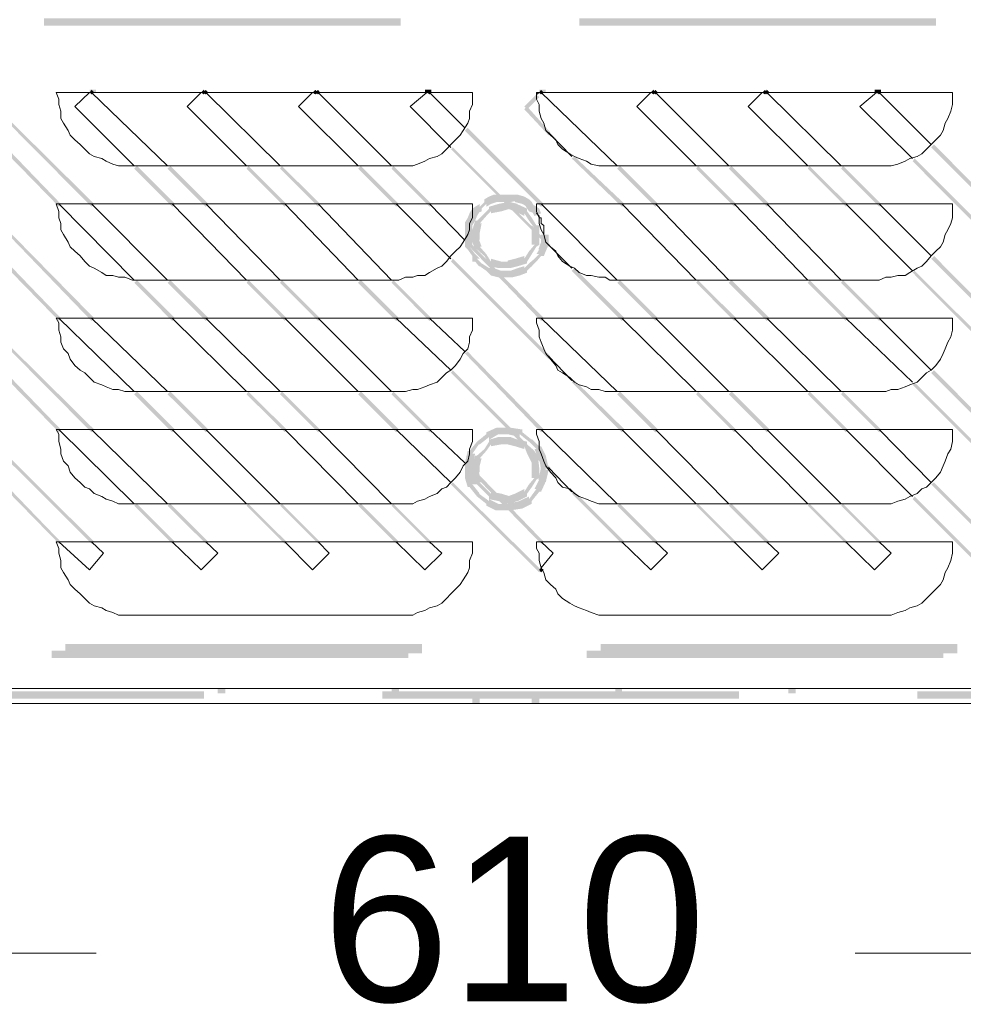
# Model space of a CAD drawing. Header units: millimetres. Extents: x -91 to 1961, y -1152 to 358.
# Tile 41 of 256: x 46 to 63, y 107 to 124. Entities that reach past the tile are written whole.
import ezdxf

# ---------------------------------------------------------------- set-up
doc = ezdxf.new("R2010")
doc.units = ezdxf.units.MM
doc.header["$MEASUREMENT"] = 0
doc.layers.get('0').update_dxf_attribs({"linetype": 'CONTINUOUS'})
doc.styles.add('Arial$001', font='arial.ttf', dxfattribs={"height": 3.656614})

msp = doc.modelspace()

# ---------------------------------------------------------------- hatches: boundary and pattern name
at = {"true_color": 0xaaaaaa}
h = msp.add_hatch(color=253, dxfattribs=at)
h.paths.add_polyline_path([(76.072, 168.526), (76.155, 168.526), (76.155, 168.41), (76.072, 168.41)])
h.paths.add_polyline_path([(73.905, 142.733), (74.666, 142.733), (74.666, 142.617), (73.905, 142.617)])
h.paths.add_polyline_path([(73.905, 148.788), (74.666, 148.788), (74.666, 148.672), (73.905, 148.672)])
h.paths.add_polyline_path([(75.907, 126.933), (76.072, 126.933), (76.072, 126.817), (75.907, 126.817)])
h.paths.add_polyline_path([(73.905, 150.145), (74.666, 150.145), (74.666, 150.029), (73.905, 150.029)])
h.paths.add_polyline_path([(73.905, 167.351), (74.666, 167.351), (74.666, 167.219), (73.905, 167.219)])
h.paths.add_polyline_path([(73.905, 151.717), (74.666, 151.717), (74.666, 151.584), (73.905, 151.584)])
h.paths.add_polyline_path([(73.905, 169.254), (74.666, 169.254), (74.666, 169.122), (73.905, 169.122)])
h.paths.add_polyline_path([(42.735, 112.291), (42.867, 112.291), (42.867, 112.208), (42.735, 112.208)])
h.paths.add_polyline_path([(36.216, 112.291), (36.349, 112.291), (36.349, 112.208), (36.216, 112.208)])
h.paths.add_polyline_path([(73.326, 112.291), (73.442, 112.291), (73.442, 112.208), (73.326, 112.208)])
h.paths.add_polyline_path([(49.684, 112.291), (49.816, 112.291), (49.816, 112.208), (49.684, 112.208)])
h.paths.add_polyline_path([(66.079, 112.291), (66.195, 112.291), (66.195, 112.208), (66.079, 112.208)])
h.paths.add_polyline_path([(36.845, 112.291), (36.977, 112.291), (36.977, 112.208), (36.845, 112.208)])
h.paths.add_polyline_path([(45.663, 112.291), (45.796, 112.291), (45.796, 112.208), (45.663, 112.208)])
h.paths.add_polyline_path([(59.842, 112.291), (59.974, 112.291), (59.974, 112.208), (59.842, 112.208)])
h.paths.add_polyline_path([(37.49, 112.291), (37.606, 112.291), (37.606, 112.208), (37.49, 112.208)])
h.paths.add_polyline_path([(72.681, 112.291), (72.813, 112.291), (72.813, 112.208), (72.681, 112.208)])
h.paths.add_polyline_path([(43.413, 112.291), (43.546, 112.291), (43.546, 112.208), (43.413, 112.208)])
h.paths.add_polyline_path([(52.778, 112.291), (52.91, 112.291), (52.91, 112.208), (52.778, 112.208)])
h.paths.add_polyline_path([(72.002, 112.291), (72.135, 112.291), (72.135, 112.208), (72.002, 112.208)])
h.paths.add_polyline_path([(56.765, 112.291), (56.881, 112.291), (56.881, 112.208), (56.765, 112.208)])
h.paths.add_polyline_path([(66.758, 112.291), (66.874, 112.291), (66.874, 112.208), (66.758, 112.208)])
h.paths.add_polyline_path([(63.829, 112.291), (63.962, 112.291), (63.962, 112.208), (63.829, 112.208)])
h = msp.add_hatch(color=253, dxfattribs=at)
h.paths.add_polyline_path([(77.214, 124.616), (77.297, 124.616), (77.297, 124.484), (77.214, 124.484)])
h.paths.add_polyline_path([(55.276, 112.208), (55.408, 112.208), (55.408, 112.026), (55.276, 112.026)])
h.paths.add_polyline_path([(79.845, 124.567), (79.96, 124.567), (79.96, 124.401), (79.845, 124.401)])
h.paths.add_polyline_path([(32.064, 124.567), (32.196, 124.567), (32.196, 124.401), (32.064, 124.401)])
h.paths.add_polyline_path([(76.238, 112.241), (79.878, 112.241), (79.878, 112.109), (76.238, 112.109)])
h.paths.add_polyline_path([(37.656, 112.208), (37.788, 112.208), (37.788, 112.026), (37.656, 112.026)])
h.paths.add_polyline_path([(71.109, 112.208), (71.241, 112.208), (71.241, 112.026), (71.109, 112.026)])
h.paths.add_polyline_path([(32.361, 125.841), (32.825, 125.841), (32.825, 125.708), (32.361, 125.708)])
h.paths.add_polyline_path([(29.648, 112.208), (29.78, 112.208), (29.78, 112.026), (29.648, 112.026)])
h.paths.add_polyline_path([(36.001, 124.319), (36.134, 124.319), (36.134, 124.137), (36.001, 124.137)])
h.paths.add_polyline_path([(32.312, 124.649), (32.444, 124.649), (32.444, 124.567), (32.312, 124.567)])
h = msp.add_hatch(color=253, dxfattribs=at)
h.paths.add_polyline_path([(32.229, 124.567), (32.361, 124.567), (32.361, 124.484), (32.229, 124.484)])
h.paths.add_polyline_path([(54.217, 112.208), (54.349, 112.208), (54.349, 112.026), (54.217, 112.026)])
h.paths.add_polyline_path([(31.22, 124.567), (31.352, 124.567), (31.352, 124.401), (31.22, 124.401)])
h.paths.add_polyline_path([(29.698, 112.241), (33.371, 112.241), (33.371, 112.109), (29.698, 112.109)])
h.paths.add_polyline_path([(34.81, 124.319), (34.942, 124.319), (34.942, 124.137), (34.81, 124.137)])
h.paths.add_polyline_path([(79.845, 112.208), (79.96, 112.208), (79.96, 112.026), (79.845, 112.026)])
h.paths.add_polyline_path([(32.312, 125.791), (32.444, 125.791), (32.444, 124.649), (32.312, 124.649)])
h.paths.add_polyline_path([(80.06, 112.324), (80.225, 112.324), (80.225, 112.208), (80.06, 112.208)])
h.paths.add_polyline_path([(39.443, 112.208), (39.558, 112.208), (39.558, 112.026), (39.443, 112.026)])
h.paths.add_polyline_path([(29.648, 124.567), (29.78, 124.567), (29.78, 124.401), (29.648, 124.401)])
h = msp.add_hatch(color=253, dxfattribs=at)
h.paths.add_polyline_path([(37.06, 124.236), (43.413, 124.236), (43.413, 124.104), (37.06, 124.104)])
h.paths.add_polyline_path([(46.59, 124.236), (52.943, 124.236), (52.943, 124.104), (46.59, 124.104)])
h.paths.add_polyline_path([(56.12, 124.236), (62.473, 124.236), (62.473, 124.104), (56.12, 124.104)])
h.paths.add_polyline_path([(65.649, 124.236), (72.002, 124.236), (72.002, 124.104), (65.649, 124.104)])
h = msp.add_hatch(color=253, dxfattribs=at)
h.paths.add_polyline_path([(47.4, 122.962), (47.516, 122.962), (47.516, 122.912), (47.4, 122.912)])
h.paths.add_polyline_path([(37.027, 123.591), (37.143, 123.591), (37.143, 123.458), (37.027, 123.458)])
h = msp.add_hatch(color=253, dxfattribs=at)
h.paths.add_polyline_path([(55.408, 122.962), (55.524, 122.962), (55.524, 122.912), (55.408, 122.912)])
h.paths.add_polyline_path([(45.365, 122.962), (45.498, 122.962), (45.498, 122.912), (45.365, 122.912)])
for points in [[(47.4, 122.912), (47.434, 122.962), (47.483, 122.912), (47.434, 122.879)], [(49.386, 122.912), (49.435, 122.962), (49.469, 122.912), (49.435, 122.879)], [(49.469, 122.962), (49.518, 122.912), (49.469, 122.879), (49.435, 122.912)], [(51.371, 122.912), (51.421, 122.962), (51.47, 122.912), (51.421, 122.879)], [(51.47, 122.962), (51.504, 122.912), (51.47, 122.879), (51.421, 122.912)], [(53.373, 122.962), (53.373, 122.912), (53.489, 122.912), (53.489, 122.962)], [(53.456, 122.962), (53.489, 122.912), (53.456, 122.879), (53.406, 122.912)], [(55.143, 122.664), (55.358, 122.879), (55.408, 122.83), (55.193, 122.614)], [(55.408, 122.912), (55.441, 122.962), (55.491, 122.912), (55.441, 122.879)], [(57.393, 122.912), (57.443, 122.962), (57.476, 122.912), (57.443, 122.879)], [(57.476, 122.962), (57.526, 122.912), (57.476, 122.879), (57.443, 122.912)], [(59.379, 122.912), (59.428, 122.962), (59.462, 122.912), (59.428, 122.879)], [(59.462, 122.962), (59.511, 122.912), (59.462, 122.879), (59.428, 122.912)], [(61.381, 122.962), (61.381, 122.912), (61.497, 122.912), (61.497, 122.962)], [(61.463, 122.962), (61.497, 122.912), (61.463, 122.879), (61.414, 122.912)], [(45.696, 122.697), (47.483, 120.927), (47.434, 120.877), (45.663, 122.664)], [(55.574, 122.151), (55.143, 122.614), (55.193, 122.664), (55.607, 122.201)], [(46.855, 120.877), (45.531, 122.234), (45.581, 122.284), (46.888, 120.927)], [(54.134, 122.284), (55.491, 120.927), (55.441, 120.877), (54.085, 122.234)], [(62.44, 121.986), (64.078, 120.331), (64.044, 120.282), (62.39, 121.936)], [(55.574, 120.166), (53.836, 121.903), (53.869, 121.936), (55.607, 120.199)], [(48.873, 120.877), (48.195, 121.556), (48.244, 121.605), (48.923, 120.927)], [(48.84, 121.605), (49.518, 120.927), (49.469, 120.877), (48.79, 121.556)], [(50.875, 120.877), (50.197, 121.556), (50.23, 121.605), (50.908, 120.927)], [(50.825, 121.605), (51.504, 120.927), (51.47, 120.877), (50.792, 121.556)], [(52.86, 120.877), (52.182, 121.556), (52.232, 121.605), (52.91, 120.927)], [(52.811, 121.605), (53.489, 120.927), (53.456, 120.877), (52.778, 121.556)], [(56.881, 120.877), (55.987, 121.738), (56.037, 121.771), (56.93, 120.927)], [(56.848, 121.605), (57.526, 120.927), (57.476, 120.877), (56.798, 121.556)], [(58.882, 120.877), (58.204, 121.556), (58.237, 121.605), (58.916, 120.927)], [(58.833, 121.605), (59.511, 120.927), (59.462, 120.877), (58.783, 121.556)], [(60.868, 120.877), (60.19, 121.556), (60.223, 121.605), (60.901, 120.927)], [(60.818, 121.605), (61.497, 120.927), (61.463, 120.877), (60.785, 121.556)], [(64.888, 118.842), (62.059, 121.688), (62.092, 121.738), (64.938, 118.892)], [(55.325, 120.712), (55.276, 120.795), (55.325, 120.761), (55.226, 120.795), (55.193, 120.844), (55.143, 120.927), (55.193, 120.877), (55.11, 120.927), (54.978, 120.96), (54.978, 120.977), (54.895, 120.96), (54.813, 120.96), (54.73, 120.96), (54.597, 120.96), (54.647, 120.96), (54.548, 120.927), (54.465, 120.877), (54.465, 120.927), (54.382, 120.844), (54.382, 120.795), (54.3, 120.761), (54.349, 120.795), (54.3, 120.712), (54.267, 120.629), (54.217, 120.546), (54.217, 120.579), (54.217, 120.464), (54.217, 120.381), (54.085, 120.381), (54.085, 120.464), (54.085, 120.579), (54.085, 120.596), (54.134, 120.679), (54.167, 120.761), (54.217, 120.844), (54.267, 120.877), (54.349, 120.927), (54.349, 120.877), (54.432, 120.96), (54.432, 121.01), (54.515, 121.059), (54.597, 121.092), (54.73, 121.092), (54.813, 121.092), (54.895, 121.092), (54.978, 121.092), (55.028, 121.092), (55.143, 121.059), (55.226, 121.01), (55.276, 120.96), (55.325, 120.877), (55.276, 120.927), (55.358, 120.877), (55.408, 120.844), (55.441, 120.761)], [(55.276, 120.381), (55.276, 120.546), (55.325, 120.497), (55.226, 120.629), (55.143, 120.761), (55.143, 120.712), (54.978, 120.795), (54.846, 120.844), (54.895, 120.844), (54.73, 120.795), (54.548, 120.761), (54.548, 120.795), (54.465, 120.712), (54.349, 120.579), (54.382, 120.579), (54.349, 120.414), (54.349, 120.464), (54.349, 120.282), (54.333, 120.298), (54.382, 120.166), (54.349, 120.166), (54.465, 120.034), (54.548, 119.901), (54.548, 119.951), (54.73, 119.901), (54.68, 119.901), (54.846, 119.901), (54.846, 119.918), (54.978, 119.951), (55.143, 120), (55.143, 119.951), (55.226, 120.083), (55.325, 120.199), (55.276, 120.199), (55.276, 120.381), (55.408, 120.381), (55.408, 120.199), (55.358, 120.166), (55.276, 120.034), (55.193, 119.901), (55.193, 119.868), (55.028, 119.818), (54.895, 119.785), (54.846, 119.785), (54.68, 119.785), (54.515, 119.818), (54.515, 119.868), (54.432, 120), (54.3, 120.116), (54.267, 120.116), (54.217, 120.249), (54.217, 120.282), (54.217, 120.464), (54.267, 120.629), (54.3, 120.629), (54.432, 120.761), (54.515, 120.844), (54.515, 120.877), (54.68, 120.927), (54.846, 120.96), (54.895, 120.96), (55.028, 120.927), (55.011, 120.927), (55.193, 120.844), (55.193, 120.795), (55.276, 120.679), (55.358, 120.546), (55.408, 120.546), (55.408, 120.381)], [(45.696, 120.712), (47.483, 118.892), (47.434, 118.842), (45.663, 120.679)], [(54.217, 120.381), (54.217, 120.249), (54.217, 120.166), (54.167, 120.166), (54.267, 120.034), (54.349, 119.951), (54.3, 119.951), (54.382, 119.868), (54.515, 119.785), (54.597, 119.785), (54.73, 119.736), (54.68, 119.736), (54.813, 119.736), (54.895, 119.736), (55.028, 119.785), (55.143, 119.818), (55.143, 119.785), (55.226, 119.868), (55.325, 119.951), (55.408, 120.034), (55.358, 120.034), (55.408, 120.116), (55.392, 120.116), (55.441, 120.249), (55.441, 120.381), (55.574, 120.381), (55.574, 120.249), (55.574, 120.199), (55.524, 120.083), (55.491, 120), (55.441, 120), (55.358, 119.901), (55.276, 119.818), (55.193, 119.736), (55.193, 119.703), (55.061, 119.653), (54.928, 119.62), (54.895, 119.62), (54.813, 119.62), (54.68, 119.62), (54.548, 119.653), (54.465, 119.736), (54.349, 119.818), (54.333, 119.818), (54.267, 119.901), (54.217, 119.901), (54.217, 120), (54.134, 120.116), (54.085, 120.166), (54.085, 120.249), (54.085, 120.381)], [(46.855, 118.842), (45.531, 120.199), (45.581, 120.249), (46.888, 118.892)], [(54.134, 120.282), (55.491, 118.892), (55.441, 118.842), (54.085, 120.249)], [(55.574, 118.164), (53.836, 119.901), (53.869, 119.951), (55.607, 118.214)], [(62.44, 120), (64.078, 118.346), (64.044, 118.296), (62.39, 119.951)], [(56.881, 118.842), (55.987, 119.736), (56.037, 119.785), (56.93, 118.892)], [(64.888, 116.857), (62.059, 119.703), (62.092, 119.736), (64.938, 116.907)], [(48.873, 118.842), (48.195, 119.521), (48.244, 119.57), (48.923, 118.892)], [(48.84, 119.57), (49.518, 118.892), (49.469, 118.842), (48.79, 119.521)], [(50.875, 118.842), (50.197, 119.521), (50.23, 119.57), (50.908, 118.892)], [(50.825, 119.57), (51.504, 118.892), (51.47, 118.842), (50.792, 119.521)], [(52.86, 118.842), (52.182, 119.521), (52.232, 119.57), (52.91, 118.892)], [(52.811, 119.57), (53.489, 118.892), (53.456, 118.842), (52.778, 119.521)], [(56.848, 119.57), (57.526, 118.892), (57.476, 118.842), (56.798, 119.521)], [(58.882, 118.842), (58.204, 119.521), (58.237, 119.57), (58.916, 118.892)], [(58.833, 119.57), (59.511, 118.892), (59.462, 118.842), (58.783, 119.521)], [(60.868, 118.842), (60.19, 119.521), (60.223, 119.57), (60.901, 118.892)], [(60.818, 119.57), (61.497, 118.892), (61.463, 118.842), (60.785, 119.521)], [(45.696, 118.677), (47.483, 116.907), (47.434, 116.857), (45.663, 118.644)], [(54.134, 118.296), (55.491, 116.907), (55.441, 116.857), (54.085, 118.263)], [(46.855, 116.857), (45.531, 118.214), (45.581, 118.263), (46.888, 116.907)], [(55.574, 116.179), (53.836, 117.916), (53.869, 117.965), (55.607, 116.228)], [(62.44, 117.965), (64.078, 116.311), (64.044, 116.261), (62.39, 117.916)], [(56.881, 116.857), (55.987, 117.75), (56.037, 117.783), (56.93, 116.907)], [(64.888, 114.872), (62.059, 117.701), (62.092, 117.75), (64.938, 114.905)], [(48.873, 116.857), (48.195, 117.535), (48.244, 117.585), (48.923, 116.907)], [(48.84, 117.585), (49.518, 116.907), (49.469, 116.857), (48.79, 117.535)], [(50.875, 116.857), (50.197, 117.535), (50.23, 117.585), (50.908, 116.907)], [(50.825, 117.585), (51.504, 116.907), (51.47, 116.857), (50.792, 117.535)], [(52.86, 116.857), (52.182, 117.535), (52.232, 117.585), (52.91, 116.907)], [(52.811, 117.585), (53.489, 116.907), (53.456, 116.857), (52.778, 117.535)], [(56.848, 117.585), (57.526, 116.907), (57.476, 116.857), (56.798, 117.535)], [(58.882, 116.857), (58.204, 117.535), (58.237, 117.585), (58.916, 116.907)], [(58.833, 117.585), (59.511, 116.907), (59.462, 116.857), (58.783, 117.535)], [(60.868, 116.857), (60.19, 117.535), (60.223, 117.585), (60.901, 116.907)], [(60.818, 117.585), (61.497, 116.907), (61.463, 116.857), (60.785, 117.535)], [(55.441, 116.179), (55.408, 116.394), (55.392, 116.394), (55.325, 116.559), (55.358, 116.559), (55.226, 116.691), (55.061, 116.824), (55.061, 116.774), (54.846, 116.824), (54.647, 116.824), (54.68, 116.824), (54.515, 116.725), (54.515, 116.774), (54.349, 116.642), (54.333, 116.642), (54.217, 116.476), (54.267, 116.476), (54.217, 116.261), (54.217, 116.311), (54.217, 116.096), (54.267, 115.93), (54.217, 115.93), (54.349, 115.765), (54.333, 115.765), (54.515, 115.633), (54.515, 115.666), (54.68, 115.583), (54.647, 115.583), (54.846, 115.583), (55.061, 115.633), (55.226, 115.715), (55.226, 115.666), (55.358, 115.848), (55.325, 115.848), (55.408, 116.013), (55.392, 116.013), (55.441, 116.228), (55.574, 116.179), (55.524, 115.964), (55.524, 115.98), (55.441, 115.798), (55.408, 115.798), (55.276, 115.633), (55.276, 115.583), (55.11, 115.5), (54.895, 115.467), (54.846, 115.467), (54.647, 115.467), (54.631, 115.467), (54.465, 115.55), (54.465, 115.583), (54.3, 115.715), (54.167, 115.881), (54.134, 115.881), (54.085, 116.046), (54.085, 116.096), (54.085, 116.311), (54.134, 116.526), (54.167, 116.526), (54.3, 116.691), (54.465, 116.824), (54.465, 116.857), (54.647, 116.94), (54.631, 116.94), (54.846, 116.94), (54.895, 116.94), (55.11, 116.907), (55.11, 116.857), (55.276, 116.725), (55.276, 116.741), (55.408, 116.609), (55.441, 116.609), (55.524, 116.443), (55.574, 116.228)], [(45.696, 116.691), (47.483, 114.905), (47.434, 114.872), (45.663, 116.642)], [(55.276, 116.228), (55.276, 116.344), (55.276, 116.311), (55.193, 116.476), (55.143, 116.609), (55.143, 116.559), (54.978, 116.609), (54.846, 116.642), (54.68, 116.642), (54.73, 116.642), (54.548, 116.609), (54.548, 116.642), (54.465, 116.526), (54.349, 116.394), (54.382, 116.394), (54.349, 116.261), (54.349, 116.311), (54.349, 116.146), (54.333, 116.146), (54.382, 115.964), (54.349, 115.964), (54.465, 115.848), (54.548, 115.765), (54.548, 115.798), (54.73, 115.765), (54.895, 115.715), (54.846, 115.715), (54.978, 115.765), (55.143, 115.848), (55.143, 115.798), (55.226, 115.93), (55.325, 116.046), (55.276, 116.046), (55.276, 116.228), (55.408, 116.228), (55.408, 116.046), (55.358, 116.013), (55.276, 115.881), (55.193, 115.765), (55.193, 115.715), (55.028, 115.633), (55.011, 115.633), (54.895, 115.583), (54.846, 115.583), (54.68, 115.633), (54.515, 115.666), (54.515, 115.715), (54.432, 115.798), (54.3, 115.93), (54.267, 115.93), (54.217, 116.096), (54.217, 116.146), (54.217, 116.311), (54.267, 116.443), (54.3, 116.443), (54.432, 116.559), (54.515, 116.691), (54.515, 116.725), (54.68, 116.774), (54.846, 116.774), (54.895, 116.774), (55.028, 116.725), (55.193, 116.691), (55.193, 116.642), (55.325, 116.526), (55.408, 116.344), (55.392, 116.361), (55.408, 116.228)], [(46.855, 114.872), (45.531, 116.228), (45.581, 116.261), (46.888, 114.905)], [(54.134, 116.311), (55.491, 114.905), (55.441, 114.872), (54.085, 116.261)], [(55.408, 114.359), (53.836, 115.93), (53.869, 115.964), (55.441, 114.408)], [(62.44, 115.964), (63.697, 114.706), (63.664, 114.656), (62.39, 115.93)], [(56.881, 114.872), (55.987, 115.765), (56.037, 115.798), (56.93, 114.905)], [(63.366, 114.359), (62.059, 115.666), (62.092, 115.715), (63.399, 114.408)], [(48.873, 114.872), (48.195, 115.55), (48.244, 115.583), (48.923, 114.905)], [(48.84, 115.583), (49.518, 114.905), (49.469, 114.872), (48.79, 115.55)], [(50.875, 114.872), (50.197, 115.55), (50.23, 115.583), (50.908, 114.905)], [(50.825, 115.583), (51.504, 114.905), (51.47, 114.872), (50.792, 115.55)], [(52.86, 114.872), (52.182, 115.55), (52.232, 115.583), (52.91, 114.905)], [(52.811, 115.583), (53.489, 114.905), (53.456, 114.872), (52.778, 115.55)], [(56.848, 115.583), (57.526, 114.905), (57.476, 114.872), (56.798, 115.55)], [(58.882, 114.872), (58.204, 115.55), (58.237, 115.583), (58.916, 114.905)], [(58.833, 115.583), (59.511, 114.905), (59.462, 114.872), (58.783, 115.55)], [(60.868, 114.872), (60.19, 115.55), (60.223, 115.583), (60.901, 114.905)], [(60.818, 115.583), (61.497, 114.905), (61.463, 114.872), (60.785, 115.55)], [(55.491, 114.408), (55.441, 114.359), (55.408, 114.408), (55.441, 114.441)]]:
    msp.add_hatch(color=253, dxfattribs=at).paths.add_polyline_path(points)
h = msp.add_hatch(color=253, dxfattribs=at)
h.paths.add_polyline_path([(72.383, 112.969), (66.03, 112.969), (66.03, 113.085), (72.383, 113.085)])
h.paths.add_polyline_path([(62.853, 112.969), (56.5, 112.969), (56.5, 113.085), (62.853, 113.085)])
h.paths.add_polyline_path([(53.323, 112.969), (46.97, 112.969), (46.97, 113.085), (53.323, 113.085)])
h.paths.add_polyline_path([(43.794, 112.969), (37.441, 112.969), (37.441, 113.085), (43.794, 113.085)])
h = msp.add_hatch(color=253, dxfattribs=at)
h.paths.add_polyline_path([(72.383, 112.919), (66.03, 112.919), (66.03, 113.052), (72.383, 113.052)])
h.paths.add_polyline_path([(62.853, 112.919), (56.5, 112.919), (56.5, 113.052), (62.853, 113.052)])
h.paths.add_polyline_path([(53.323, 112.919), (46.97, 112.919), (46.97, 113.052), (53.323, 113.052)])
h.paths.add_polyline_path([(43.794, 112.919), (37.441, 112.919), (37.441, 113.052), (43.794, 113.052)])
h = msp.add_hatch(color=253, dxfattribs=at)
h.paths.add_polyline_path([(37.192, 112.969), (43.546, 112.969), (43.546, 112.837), (37.192, 112.837)])
h.paths.add_polyline_path([(46.722, 112.969), (53.075, 112.969), (53.075, 112.837), (46.722, 112.837)])
h.paths.add_polyline_path([(56.252, 112.969), (62.605, 112.969), (62.605, 112.837), (56.252, 112.837)])
h.paths.add_polyline_path([(65.782, 112.969), (72.135, 112.969), (72.135, 112.837), (65.782, 112.837)])
h = msp.add_hatch(color=253, dxfattribs=at)
h.paths.add_polyline_path([(33.553, 112.241), (39.906, 112.241), (39.906, 112.109), (33.553, 112.109)])
h.paths.add_polyline_path([(43.082, 112.241), (49.435, 112.241), (49.435, 112.109), (43.082, 112.109)])
h.paths.add_polyline_path([(52.612, 112.241), (58.965, 112.241), (58.965, 112.109), (52.612, 112.109)])
h.paths.add_polyline_path([(62.142, 112.241), (68.495, 112.241), (68.495, 112.109), (62.142, 112.109)])
h.paths.add_polyline_path([(71.672, 112.241), (76.072, 112.241), (76.072, 112.109), (71.672, 112.109)])

# ---------------------------------------------------------------- linework, layer by layer
at = {"color": 7, "linetype": 'Continuous', "lineweight": 20}
for points in [[(46.805, 122.912), (54.217, 122.912), (54.217, 122.912)], [(46.805, 122.912), (46.855, 122.796), (46.855, 122.796)], [(47.136, 122.664), (47.4, 122.912), (47.4, 122.912)], [(47.434, 122.912), (48.79, 121.605), (48.79, 121.605)], [(49.138, 122.664), (49.386, 122.912), (49.386, 122.912)], [(49.469, 122.912), (50.792, 121.605), (50.792, 121.605)], [(51.123, 122.664), (51.371, 122.912), (51.371, 122.912)], [(51.47, 122.912), (52.778, 121.605), (52.778, 121.605)], [(53.108, 122.664), (53.406, 122.912), (53.406, 122.912)], [(53.456, 122.912), (54.085, 122.284), (54.085, 122.284)], [(54.217, 122.796), (54.217, 122.912), (54.217, 122.912)], [(55.358, 122.879), (55.408, 122.912), (55.408, 122.912)], [(55.358, 122.912), (62.77, 122.912), (62.77, 122.912)], [(55.358, 122.912), (55.358, 122.796), (55.358, 122.796)], [(55.441, 122.912), (56.798, 121.605), (56.798, 121.605)], [(57.145, 122.664), (57.393, 122.912), (57.393, 122.912)], [(57.476, 122.912), (58.783, 121.605), (58.783, 121.605)], [(59.131, 122.664), (59.379, 122.912), (59.379, 122.912)], [(59.462, 122.912), (60.785, 121.605), (60.785, 121.605)], [(61.116, 122.664), (61.414, 122.912), (61.414, 122.912)], [(61.463, 122.912), (62.39, 121.986), (62.39, 121.986)], [(62.77, 122.796), (62.77, 122.912), (62.77, 122.912)], [(46.855, 122.796), (46.855, 122.697), (46.855, 122.697)], [(46.855, 122.697), (46.888, 122.581), (46.888, 122.581)], [(48.195, 121.605), (47.136, 122.664), (47.136, 122.664)], [(50.197, 121.605), (49.138, 122.664), (49.138, 122.664)], [(52.182, 121.605), (51.123, 122.664), (51.123, 122.664)], [(53.836, 121.936), (53.108, 122.664), (53.108, 122.664)], [(54.167, 122.581), (54.217, 122.697), (54.217, 122.697)], [(54.217, 122.697), (54.217, 122.796), (54.217, 122.796)], [(55.358, 122.796), (55.408, 122.697), (55.408, 122.697)], [(55.408, 122.697), (55.408, 122.581), (55.408, 122.581)], [(58.204, 121.605), (57.145, 122.664), (57.145, 122.664)], [(60.19, 121.605), (59.131, 122.664), (59.131, 122.664)], [(62.059, 121.738), (61.116, 122.664), (61.116, 122.664)], [(62.737, 122.581), (62.77, 122.697), (62.77, 122.697)], [(62.77, 122.697), (62.77, 122.796), (62.77, 122.796)], [(46.888, 122.581), (46.888, 122.449), (46.888, 122.449)], [(54.167, 122.449), (54.167, 122.581), (54.167, 122.581)], [(55.408, 122.581), (55.441, 122.449), (55.441, 122.449)], [(62.688, 122.449), (62.737, 122.581), (62.737, 122.581)], [(46.888, 122.449), (46.937, 122.366), (46.937, 122.366)], [(46.937, 122.366), (47.02, 122.234), (47.02, 122.234)], [(54.051, 122.234), (54.134, 122.366), (54.134, 122.366)], [(54.134, 122.366), (54.167, 122.449), (54.167, 122.449)], [(55.441, 122.449), (55.491, 122.366), (55.491, 122.366)], [(55.491, 122.366), (55.524, 122.234), (55.524, 122.234)], [(62.605, 122.234), (62.638, 122.366), (62.638, 122.366)], [(62.638, 122.366), (62.688, 122.449), (62.688, 122.449)], [(47.02, 122.234), (47.053, 122.151), (47.053, 122.151)], [(47.053, 122.151), (47.136, 122.069), (47.136, 122.069)], [(53.919, 122.069), (54.002, 122.151), (54.002, 122.151)], [(54.002, 122.151), (54.051, 122.234), (54.051, 122.234)], [(55.524, 122.234), (55.607, 122.151), (55.607, 122.151)], [(55.987, 121.771), (55.574, 122.201), (55.574, 122.201)], [(55.607, 122.151), (55.706, 122.069), (55.706, 122.069)], [(62.473, 122.069), (62.555, 122.151), (62.555, 122.151)], [(62.555, 122.151), (62.605, 122.234), (62.605, 122.234)], [(47.136, 122.069), (47.235, 121.986), (47.235, 121.986)], [(47.235, 121.986), (47.318, 121.903), (47.318, 121.903)], [(53.754, 121.903), (53.836, 121.986), (53.836, 121.986)], [(53.836, 121.986), (53.919, 122.069), (53.919, 122.069)], [(55.706, 122.069), (55.739, 121.986), (55.739, 121.986)], [(55.739, 121.986), (55.822, 121.903), (55.822, 121.903)], [(62.307, 121.903), (62.39, 121.986), (62.39, 121.986)], [(62.39, 121.986), (62.473, 122.069), (62.473, 122.069)], [(47.318, 121.903), (47.4, 121.82), (47.4, 121.82)], [(47.4, 121.82), (47.483, 121.771), (47.483, 121.771)], [(53.588, 121.771), (53.671, 121.82), (53.671, 121.82)], [(53.671, 121.82), (53.754, 121.903), (53.754, 121.903)], [(55.822, 121.903), (55.954, 121.82), (55.954, 121.82)], [(55.954, 121.82), (56.037, 121.771), (56.037, 121.771)], [(62.142, 121.771), (62.225, 121.82), (62.225, 121.82)], [(62.225, 121.82), (62.307, 121.903), (62.307, 121.903)], [(47.483, 121.771), (47.616, 121.738), (47.616, 121.738)], [(47.616, 121.738), (47.698, 121.688), (47.698, 121.688)], [(47.698, 121.688), (47.814, 121.638), (47.814, 121.638)], [(47.814, 121.638), (47.913, 121.605), (47.913, 121.605)], [(47.913, 121.605), (48.029, 121.605), (48.029, 121.605)], [(48.029, 121.605), (48.162, 121.605), (48.162, 121.605)], [(52.91, 121.605), (48.162, 121.605), (48.162, 121.605)], [(52.91, 121.605), (53.026, 121.605), (53.026, 121.605)], [(53.026, 121.605), (53.158, 121.605), (53.158, 121.605)], [(53.158, 121.605), (53.241, 121.638), (53.241, 121.638)], [(53.241, 121.638), (53.373, 121.688), (53.373, 121.688)], [(53.373, 121.688), (53.456, 121.738), (53.456, 121.738)], [(53.456, 121.738), (53.588, 121.771), (53.588, 121.771)], [(56.037, 121.771), (56.12, 121.738), (56.12, 121.738)], [(56.12, 121.738), (56.252, 121.688), (56.252, 121.688)], [(56.252, 121.688), (56.335, 121.638), (56.335, 121.638)], [(56.335, 121.638), (56.467, 121.605), (56.467, 121.605)], [(56.467, 121.605), (56.583, 121.605), (56.583, 121.605)], [(56.583, 121.605), (56.666, 121.605), (56.666, 121.605)], [(61.463, 121.605), (56.666, 121.605), (56.666, 121.605)], [(61.463, 121.605), (61.579, 121.605), (61.579, 121.605)], [(61.579, 121.605), (61.679, 121.605), (61.679, 121.605)], [(61.679, 121.605), (61.794, 121.638), (61.794, 121.638)], [(61.794, 121.638), (61.927, 121.688), (61.927, 121.688)], [(61.927, 121.688), (62.009, 121.738), (62.009, 121.738)], [(62.009, 121.738), (62.142, 121.771), (62.142, 121.771)], [(46.805, 120.927), (46.855, 120.795), (46.855, 120.795)], [(46.805, 120.927), (54.217, 120.927), (54.217, 120.927)], [(48.195, 119.57), (46.855, 120.927), (46.855, 120.927)], [(47.434, 120.927), (48.79, 119.57), (48.79, 119.57)], [(50.197, 119.57), (48.873, 120.927), (48.873, 120.927)], [(49.469, 120.927), (50.792, 119.57), (50.792, 119.57)], [(52.182, 119.57), (50.875, 120.927), (50.875, 120.927)], [(51.47, 120.927), (52.778, 119.57), (52.778, 119.57)], [(53.836, 119.951), (52.86, 120.927), (52.86, 120.927)], [(53.456, 120.927), (54.085, 120.282), (54.085, 120.282)], [(54.217, 120.795), (54.217, 120.927), (54.217, 120.927)], [(55.358, 120.927), (62.77, 120.927), (62.77, 120.927)], [(55.358, 120.927), (55.358, 120.795), (55.358, 120.795)], [(55.441, 120.927), (56.798, 119.57), (56.798, 119.57)], [(58.204, 119.57), (56.881, 120.927), (56.881, 120.927)], [(57.476, 120.927), (58.783, 119.57), (58.783, 119.57)], [(60.19, 119.57), (58.882, 120.927), (58.882, 120.927)], [(59.462, 120.927), (60.785, 119.57), (60.785, 119.57)], [(62.059, 119.736), (60.868, 120.927), (60.868, 120.927)], [(61.463, 120.927), (62.39, 120), (62.39, 120)], [(62.77, 120.795), (62.77, 120.927), (62.77, 120.927)], [(46.855, 120.795), (46.855, 120.679), (46.855, 120.679)], [(54.217, 120.679), (54.217, 120.795), (54.217, 120.795)], [(55.358, 120.795), (55.408, 120.679), (55.408, 120.679)], [(55.408, 120.712), (55.358, 120.761), (55.358, 120.761)], [(62.77, 120.679), (62.77, 120.795), (62.77, 120.795)], [(46.855, 120.679), (46.888, 120.579), (46.888, 120.579)], [(46.888, 120.579), (46.888, 120.464), (46.888, 120.464)], [(54.167, 120.579), (54.217, 120.679), (54.217, 120.679)], [(54.167, 120.464), (54.167, 120.579), (54.167, 120.579)], [(55.408, 120.679), (55.408, 120.712), (55.408, 120.712)], [(55.408, 120.679), (55.408, 120.579), (55.408, 120.579)], [(55.441, 120.679), (55.408, 120.679), (55.408, 120.679)], [(55.408, 120.579), (55.441, 120.464), (55.441, 120.464)], [(55.441, 120.629), (55.441, 120.679), (55.441, 120.679)], [(55.441, 120.579), (55.441, 120.629), (55.441, 120.629)], [(55.491, 120.546), (55.441, 120.579), (55.441, 120.579)], [(62.688, 120.464), (62.737, 120.579), (62.737, 120.579)], [(62.737, 120.579), (62.77, 120.679), (62.77, 120.679)], [(46.888, 120.464), (46.937, 120.381), (46.937, 120.381)], [(46.937, 120.381), (47.02, 120.249), (47.02, 120.249)], [(54.051, 120.249), (54.134, 120.381), (54.134, 120.381)], [(54.134, 120.381), (54.167, 120.464), (54.167, 120.464)], [(55.441, 120.464), (55.491, 120.381), (55.491, 120.381)], [(55.491, 120.497), (55.491, 120.546), (55.491, 120.546)], [(55.491, 120.464), (55.491, 120.497), (55.491, 120.497)], [(55.491, 120.414), (55.491, 120.464), (55.491, 120.464)], [(55.491, 120.381), (55.491, 120.414), (55.491, 120.414)], [(55.491, 120.381), (55.524, 120.249), (55.524, 120.249)], [(62.605, 120.249), (62.638, 120.381), (62.638, 120.381)], [(62.638, 120.381), (62.688, 120.464), (62.688, 120.464)], [(47.02, 120.249), (47.053, 120.166), (47.053, 120.166)], [(54.002, 120.166), (54.051, 120.249), (54.051, 120.249)], [(55.524, 120.249), (55.607, 120.166), (55.607, 120.166)], [(55.987, 119.785), (55.574, 120.199), (55.574, 120.199)], [(62.555, 120.166), (62.605, 120.249), (62.605, 120.249)], [(47.053, 120.166), (47.136, 120.083), (47.136, 120.083)], [(47.136, 120.083), (47.235, 120), (47.235, 120)], [(53.836, 120), (53.919, 120.083), (53.919, 120.083)], [(53.919, 120.083), (54.002, 120.166), (54.002, 120.166)], [(55.607, 120.166), (55.706, 120.083), (55.706, 120.083)], [(55.706, 120.083), (55.739, 120), (55.739, 120)], [(62.39, 120), (62.473, 120.083), (62.473, 120.083)], [(62.473, 120.083), (62.555, 120.166), (62.555, 120.166)], [(47.235, 120), (47.318, 119.901), (47.318, 119.901)], [(47.318, 119.901), (47.4, 119.818), (47.4, 119.818)], [(53.671, 119.818), (53.754, 119.901), (53.754, 119.901)], [(53.754, 119.901), (53.836, 120), (53.836, 120)], [(55.739, 120), (55.822, 119.901), (55.822, 119.901)], [(55.822, 119.901), (55.954, 119.818), (55.954, 119.818)], [(62.225, 119.818), (62.307, 119.901), (62.307, 119.901)], [(62.307, 119.901), (62.39, 120), (62.39, 120)], [(47.4, 119.818), (47.483, 119.785), (47.483, 119.785)], [(47.483, 119.785), (47.616, 119.703), (47.616, 119.703)], [(47.616, 119.703), (47.698, 119.653), (47.698, 119.653)], [(53.373, 119.653), (53.456, 119.703), (53.456, 119.703)], [(53.456, 119.703), (53.588, 119.785), (53.588, 119.785)], [(53.588, 119.785), (53.671, 119.818), (53.671, 119.818)], [(55.954, 119.818), (56.037, 119.785), (56.037, 119.785)], [(56.037, 119.785), (56.12, 119.703), (56.12, 119.703)], [(56.12, 119.703), (56.252, 119.653), (56.252, 119.653)], [(61.927, 119.653), (62.009, 119.703), (62.009, 119.703)], [(62.009, 119.703), (62.142, 119.785), (62.142, 119.785)], [(62.142, 119.785), (62.225, 119.818), (62.225, 119.818)], [(47.698, 119.653), (47.814, 119.653), (47.814, 119.653)], [(47.814, 119.653), (47.913, 119.62), (47.913, 119.62)], [(47.913, 119.62), (48.029, 119.62), (48.029, 119.62)], [(48.029, 119.62), (48.162, 119.57), (48.162, 119.57)], [(52.91, 119.57), (48.162, 119.57), (48.162, 119.57)], [(52.91, 119.57), (53.026, 119.62), (53.026, 119.62)], [(53.026, 119.62), (53.158, 119.62), (53.158, 119.62)], [(53.158, 119.62), (53.241, 119.653), (53.241, 119.653)], [(53.241, 119.653), (53.373, 119.653), (53.373, 119.653)], [(56.252, 119.653), (56.335, 119.653), (56.335, 119.653)], [(56.335, 119.653), (56.467, 119.62), (56.467, 119.62)], [(56.467, 119.62), (56.583, 119.62), (56.583, 119.62)], [(56.583, 119.62), (56.666, 119.57), (56.666, 119.57)], [(61.463, 119.57), (56.666, 119.57), (56.666, 119.57)], [(61.463, 119.57), (61.579, 119.62), (61.579, 119.62)], [(61.579, 119.62), (61.679, 119.62), (61.679, 119.62)], [(61.679, 119.62), (61.794, 119.653), (61.794, 119.653)], [(61.794, 119.653), (61.927, 119.653), (61.927, 119.653)], [(46.805, 118.892), (54.217, 118.892), (54.217, 118.892)], [(46.805, 118.892), (46.855, 118.809), (46.855, 118.809)], [(48.195, 117.585), (46.855, 118.892), (46.855, 118.892)], [(46.855, 118.809), (46.855, 118.677), (46.855, 118.677)], [(47.434, 118.892), (48.79, 117.585), (48.79, 117.585)], [(50.197, 117.585), (48.873, 118.892), (48.873, 118.892)], [(49.469, 118.892), (50.792, 117.585), (50.792, 117.585)], [(52.182, 117.585), (50.875, 118.892), (50.875, 118.892)], [(51.47, 118.892), (52.778, 117.585), (52.778, 117.585)], [(53.836, 117.965), (52.86, 118.892), (52.86, 118.892)], [(53.456, 118.892), (54.085, 118.296), (54.085, 118.296)], [(54.217, 118.809), (54.217, 118.892), (54.217, 118.892)], [(54.217, 118.677), (54.217, 118.809), (54.217, 118.809)], [(55.358, 118.892), (55.358, 118.809), (55.358, 118.809)], [(55.358, 118.892), (62.77, 118.892), (62.77, 118.892)], [(55.358, 118.809), (55.408, 118.677), (55.408, 118.677)], [(55.441, 118.892), (56.798, 117.585), (56.798, 117.585)], [(58.204, 117.585), (56.881, 118.892), (56.881, 118.892)], [(57.476, 118.892), (58.783, 117.585), (58.783, 117.585)], [(60.19, 117.585), (58.882, 118.892), (58.882, 118.892)], [(59.462, 118.892), (60.785, 117.585), (60.785, 117.585)], [(62.059, 117.75), (60.868, 118.892), (60.868, 118.892)], [(61.463, 118.892), (62.39, 117.965), (62.39, 117.965)], [(62.77, 118.809), (62.77, 118.892), (62.77, 118.892)], [(62.77, 118.677), (62.77, 118.809), (62.77, 118.809)], [(46.855, 118.677), (46.888, 118.561), (46.888, 118.561)], [(54.167, 118.561), (54.217, 118.677), (54.217, 118.677)], [(55.408, 118.677), (55.408, 118.561), (55.408, 118.561)], [(62.737, 118.561), (62.77, 118.677), (62.77, 118.677)], [(46.888, 118.561), (46.888, 118.462), (46.888, 118.462)], [(46.888, 118.462), (46.937, 118.346), (46.937, 118.346)], [(54.134, 118.346), (54.167, 118.462), (54.167, 118.462)], [(54.167, 118.462), (54.167, 118.561), (54.167, 118.561)], [(55.408, 118.561), (55.441, 118.462), (55.441, 118.462)], [(55.441, 118.462), (55.491, 118.346), (55.491, 118.346)], [(62.638, 118.346), (62.688, 118.462), (62.688, 118.462)], [(62.688, 118.462), (62.737, 118.561), (62.737, 118.561)], [(46.937, 118.346), (47.02, 118.263), (47.02, 118.263)], [(54.051, 118.263), (54.134, 118.346), (54.134, 118.346)], [(55.491, 118.346), (55.524, 118.263), (55.524, 118.263)], [(62.605, 118.263), (62.638, 118.346), (62.638, 118.346)], [(47.02, 118.263), (47.053, 118.164), (47.053, 118.164)], [(47.053, 118.164), (47.136, 118.048), (47.136, 118.048)], [(53.919, 118.048), (54.002, 118.164), (54.002, 118.164)], [(54.002, 118.164), (54.051, 118.263), (54.051, 118.263)], [(55.524, 118.263), (55.607, 118.164), (55.607, 118.164)], [(55.987, 117.783), (55.574, 118.214), (55.574, 118.214)], [(55.607, 118.164), (55.706, 118.048), (55.706, 118.048)], [(62.473, 118.048), (62.555, 118.164), (62.555, 118.164)], [(62.555, 118.164), (62.605, 118.263), (62.605, 118.263)], [(47.136, 118.048), (47.235, 117.965), (47.235, 117.965)], [(47.235, 117.965), (47.318, 117.916), (47.318, 117.916)], [(53.754, 117.916), (53.836, 117.965), (53.836, 117.965)], [(53.836, 117.965), (53.919, 118.048), (53.919, 118.048)], [(55.706, 118.048), (55.739, 117.965), (55.739, 117.965)], [(55.739, 117.965), (55.822, 117.916), (55.822, 117.916)], [(62.307, 117.916), (62.39, 117.965), (62.39, 117.965)], [(62.39, 117.965), (62.473, 118.048), (62.473, 118.048)], [(47.318, 117.916), (47.4, 117.833), (47.4, 117.833)], [(47.4, 117.833), (47.483, 117.75), (47.483, 117.75)], [(47.483, 117.75), (47.616, 117.701), (47.616, 117.701)], [(53.456, 117.701), (53.588, 117.75), (53.588, 117.75)], [(53.588, 117.75), (53.671, 117.833), (53.671, 117.833)], [(53.671, 117.833), (53.754, 117.916), (53.754, 117.916)], [(55.822, 117.916), (55.954, 117.833), (55.954, 117.833)], [(55.954, 117.833), (56.037, 117.75), (56.037, 117.75)], [(56.037, 117.75), (56.12, 117.701), (56.12, 117.701)], [(62.009, 117.701), (62.142, 117.75), (62.142, 117.75)], [(62.142, 117.75), (62.225, 117.833), (62.225, 117.833)], [(62.225, 117.833), (62.307, 117.916), (62.307, 117.916)], [(47.616, 117.701), (47.698, 117.668), (47.698, 117.668)], [(47.698, 117.668), (47.814, 117.618), (47.814, 117.618)], [(47.814, 117.618), (47.913, 117.618), (47.913, 117.618)], [(47.913, 117.618), (48.029, 117.585), (48.029, 117.585)], [(48.029, 117.585), (48.162, 117.585), (48.162, 117.585)], [(52.91, 117.585), (48.162, 117.585), (48.162, 117.585)], [(52.91, 117.585), (53.026, 117.585), (53.026, 117.585)], [(53.026, 117.585), (53.158, 117.618), (53.158, 117.618)], [(53.158, 117.618), (53.241, 117.618), (53.241, 117.618)], [(53.241, 117.618), (53.373, 117.668), (53.373, 117.668)], [(53.373, 117.668), (53.456, 117.701), (53.456, 117.701)], [(56.12, 117.701), (56.252, 117.668), (56.252, 117.668)], [(56.252, 117.668), (56.335, 117.618), (56.335, 117.618)], [(56.335, 117.618), (56.467, 117.618), (56.467, 117.618)], [(56.467, 117.618), (56.583, 117.585), (56.583, 117.585)], [(56.583, 117.585), (56.666, 117.585), (56.666, 117.585)], [(61.463, 117.585), (56.666, 117.585), (56.666, 117.585)], [(61.463, 117.585), (61.579, 117.585), (61.579, 117.585)], [(61.579, 117.585), (61.679, 117.618), (61.679, 117.618)], [(61.679, 117.618), (61.794, 117.618), (61.794, 117.618)], [(61.794, 117.618), (61.927, 117.668), (61.927, 117.668)], [(61.927, 117.668), (62.009, 117.701), (62.009, 117.701)], [(46.805, 116.907), (46.855, 116.824), (46.855, 116.824)], [(46.805, 116.907), (54.217, 116.907), (54.217, 116.907)], [(48.195, 115.583), (46.855, 116.907), (46.855, 116.907)], [(47.434, 116.907), (48.79, 115.583), (48.79, 115.583)], [(50.197, 115.583), (48.873, 116.907), (48.873, 116.907)], [(49.469, 116.907), (50.792, 115.583), (50.792, 115.583)], [(52.182, 115.583), (50.875, 116.907), (50.875, 116.907)], [(51.47, 116.907), (52.778, 115.583), (52.778, 115.583)], [(53.836, 115.964), (52.86, 116.907), (52.86, 116.907)], [(53.456, 116.907), (54.085, 116.311), (54.085, 116.311)], [(54.217, 116.824), (54.217, 116.907), (54.217, 116.907)], [(55.358, 116.907), (55.358, 116.824), (55.358, 116.824)], [(55.358, 116.907), (62.77, 116.907), (62.77, 116.907)], [(55.441, 116.907), (56.798, 115.583), (56.798, 115.583)], [(58.204, 115.583), (56.881, 116.907), (56.881, 116.907)], [(57.476, 116.907), (58.783, 115.583), (58.783, 115.583)], [(60.19, 115.583), (58.882, 116.907), (58.882, 116.907)], [(59.462, 116.907), (60.785, 115.583), (60.785, 115.583)], [(62.059, 115.715), (60.868, 116.907), (60.868, 116.907)], [(61.463, 116.907), (62.39, 115.964), (62.39, 115.964)], [(62.77, 116.824), (62.77, 116.907), (62.77, 116.907)], [(46.855, 116.824), (46.855, 116.691), (46.855, 116.691)], [(46.855, 116.691), (46.888, 116.559), (46.888, 116.559)], [(54.167, 116.559), (54.217, 116.691), (54.217, 116.691)], [(54.217, 116.691), (54.217, 116.824), (54.217, 116.824)], [(55.358, 116.824), (55.408, 116.691), (55.408, 116.691)], [(55.408, 116.691), (55.408, 116.559), (55.408, 116.559)], [(62.737, 116.559), (62.77, 116.691), (62.77, 116.691)], [(62.77, 116.691), (62.77, 116.824), (62.77, 116.824)], [(46.888, 116.559), (46.888, 116.476), (46.888, 116.476)], [(54.167, 116.476), (54.167, 116.559), (54.167, 116.559)], [(55.408, 116.559), (55.441, 116.476), (55.441, 116.476)], [(62.688, 116.476), (62.737, 116.559), (62.737, 116.559)], [(46.888, 116.476), (46.937, 116.344), (46.937, 116.344)], [(46.937, 116.344), (47.02, 116.261), (47.02, 116.261)], [(54.051, 116.261), (54.134, 116.344), (54.134, 116.344)], [(54.134, 116.344), (54.167, 116.476), (54.167, 116.476)], [(55.441, 116.476), (55.491, 116.344), (55.491, 116.344)], [(55.491, 116.344), (55.524, 116.261), (55.524, 116.261)], [(62.605, 116.261), (62.638, 116.344), (62.638, 116.344)], [(62.638, 116.344), (62.688, 116.476), (62.688, 116.476)], [(47.02, 116.261), (47.053, 116.146), (47.053, 116.146)], [(54.002, 116.146), (54.051, 116.261), (54.051, 116.261)], [(55.524, 116.261), (55.607, 116.146), (55.607, 116.146)], [(55.987, 115.798), (55.574, 116.228), (55.574, 116.228)], [(62.555, 116.146), (62.605, 116.261), (62.605, 116.261)], [(47.053, 116.146), (47.136, 116.046), (47.136, 116.046)], [(47.136, 116.046), (47.235, 115.964), (47.235, 115.964)], [(53.836, 115.964), (53.919, 116.046), (53.919, 116.046)], [(53.919, 116.046), (54.002, 116.146), (54.002, 116.146)], [(55.607, 116.146), (55.706, 116.046), (55.706, 116.046)], [(55.706, 116.046), (55.739, 115.964), (55.739, 115.964)], [(62.39, 115.964), (62.473, 116.046), (62.473, 116.046)], [(62.473, 116.046), (62.555, 116.146), (62.555, 116.146)], [(47.235, 115.964), (47.318, 115.881), (47.318, 115.881)], [(47.318, 115.881), (47.4, 115.848), (47.4, 115.848)], [(47.4, 115.848), (47.483, 115.765), (47.483, 115.765)], [(53.588, 115.765), (53.671, 115.848), (53.671, 115.848)], [(53.671, 115.848), (53.754, 115.881), (53.754, 115.881)], [(53.754, 115.881), (53.836, 115.964), (53.836, 115.964)], [(55.739, 115.964), (55.822, 115.881), (55.822, 115.881)], [(55.822, 115.881), (55.954, 115.848), (55.954, 115.848)], [(55.954, 115.848), (56.037, 115.765), (56.037, 115.765)], [(62.142, 115.765), (62.225, 115.848), (62.225, 115.848)], [(62.225, 115.848), (62.307, 115.881), (62.307, 115.881)], [(62.307, 115.881), (62.39, 115.964), (62.39, 115.964)], [(47.483, 115.765), (47.616, 115.715), (47.616, 115.715)], [(47.616, 115.715), (47.698, 115.666), (47.698, 115.666)], [(47.698, 115.666), (47.814, 115.633), (47.814, 115.633)], [(53.241, 115.633), (53.373, 115.666), (53.373, 115.666)], [(53.373, 115.666), (53.456, 115.715), (53.456, 115.715)], [(53.456, 115.715), (53.588, 115.765), (53.588, 115.765)], [(56.037, 115.765), (56.12, 115.715), (56.12, 115.715)], [(56.12, 115.715), (56.252, 115.666), (56.252, 115.666)], [(56.252, 115.666), (56.335, 115.633), (56.335, 115.633)], [(61.794, 115.633), (61.927, 115.666), (61.927, 115.666)], [(61.927, 115.666), (62.009, 115.715), (62.009, 115.715)], [(62.009, 115.715), (62.142, 115.765), (62.142, 115.765)], [(47.814, 115.633), (47.913, 115.583), (47.913, 115.583)], [(47.913, 115.583), (48.029, 115.583), (48.029, 115.583)], [(48.029, 115.583), (48.162, 115.583), (48.162, 115.583)], [(52.91, 115.583), (48.162, 115.583), (48.162, 115.583)], [(52.91, 115.583), (53.026, 115.583), (53.026, 115.583)], [(53.026, 115.583), (53.158, 115.583), (53.158, 115.583)], [(53.158, 115.583), (53.241, 115.633), (53.241, 115.633)], [(56.335, 115.633), (56.467, 115.583), (56.467, 115.583)], [(56.467, 115.583), (56.583, 115.583), (56.583, 115.583)], [(56.583, 115.583), (56.666, 115.583), (56.666, 115.583)], [(61.463, 115.583), (56.666, 115.583), (56.666, 115.583)], [(61.463, 115.583), (61.579, 115.583), (61.579, 115.583)], [(61.579, 115.583), (61.679, 115.583), (61.679, 115.583)], [(61.679, 115.583), (61.794, 115.633), (61.794, 115.633)], [(46.805, 114.905), (46.855, 114.789), (46.855, 114.789)], [(46.805, 114.905), (54.217, 114.905), (54.217, 114.905)], [(47.4, 114.408), (46.855, 114.905), (46.855, 114.905)], [(46.855, 114.789), (46.855, 114.706), (46.855, 114.706)], [(47.434, 114.905), (47.649, 114.706), (47.649, 114.706)], [(49.386, 114.408), (48.873, 114.905), (48.873, 114.905)], [(49.469, 114.905), (49.684, 114.706), (49.684, 114.706)], [(51.371, 114.408), (50.875, 114.905), (50.875, 114.905)], [(51.47, 114.905), (51.669, 114.706), (51.669, 114.706)], [(53.373, 114.408), (52.86, 114.905), (52.86, 114.905)], [(53.456, 114.905), (53.671, 114.706), (53.671, 114.706)], [(54.217, 114.789), (54.217, 114.905), (54.217, 114.905)], [(54.217, 114.706), (54.217, 114.789), (54.217, 114.789)], [(55.358, 114.905), (62.77, 114.905), (62.77, 114.905)], [(55.358, 114.905), (55.358, 114.789), (55.358, 114.789)], [(55.358, 114.789), (55.408, 114.706), (55.408, 114.706)], [(55.441, 114.905), (55.656, 114.706), (55.656, 114.706)], [(57.393, 114.408), (56.881, 114.905), (56.881, 114.905)], [(57.476, 114.905), (57.691, 114.706), (57.691, 114.706)], [(59.379, 114.408), (58.882, 114.905), (58.882, 114.905)], [(59.462, 114.905), (59.677, 114.706), (59.677, 114.706)], [(61.381, 114.408), (60.868, 114.905), (60.868, 114.905)], [(61.463, 114.905), (61.679, 114.706), (61.679, 114.706)], [(62.77, 114.789), (62.77, 114.905), (62.77, 114.905)], [(62.77, 114.706), (62.77, 114.789), (62.77, 114.789)], [(46.855, 114.706), (46.888, 114.574), (46.888, 114.574)], [(47.649, 114.706), (47.4, 114.408), (47.4, 114.408)], [(49.684, 114.706), (49.386, 114.408), (49.386, 114.408)], [(51.669, 114.706), (51.371, 114.408), (51.371, 114.408)], [(53.671, 114.706), (53.373, 114.408), (53.373, 114.408)], [(54.167, 114.574), (54.217, 114.706), (54.217, 114.706)], [(55.408, 114.706), (55.408, 114.574), (55.408, 114.574)], [(55.656, 114.706), (55.441, 114.441), (55.441, 114.441)], [(57.691, 114.706), (57.393, 114.408), (57.393, 114.408)], [(59.677, 114.706), (59.379, 114.408), (59.379, 114.408)], [(61.679, 114.706), (61.381, 114.408), (61.381, 114.408)], [(62.737, 114.574), (62.77, 114.706), (62.77, 114.706)], [(46.888, 114.574), (46.888, 114.441), (46.888, 114.441)], [(46.888, 114.441), (46.937, 114.359), (46.937, 114.359)], [(54.134, 114.359), (54.167, 114.441), (54.167, 114.441)], [(54.167, 114.441), (54.167, 114.574), (54.167, 114.574)], [(55.408, 114.574), (55.441, 114.441), (55.441, 114.441)], [(55.441, 114.441), (55.491, 114.359), (55.491, 114.359)], [(62.638, 114.359), (62.688, 114.441), (62.688, 114.441)], [(62.688, 114.441), (62.737, 114.574), (62.737, 114.574)], [(46.937, 114.359), (47.02, 114.226), (47.02, 114.226)], [(54.051, 114.226), (54.134, 114.359), (54.134, 114.359)], [(55.491, 114.359), (55.524, 114.226), (55.524, 114.226)], [(62.605, 114.226), (62.638, 114.359), (62.638, 114.359)], [(47.02, 114.226), (47.053, 114.144), (47.053, 114.144)], [(47.053, 114.144), (47.136, 114.061), (47.136, 114.061)], [(47.136, 114.061), (47.235, 113.978), (47.235, 113.978)], [(53.836, 113.978), (53.919, 114.061), (53.919, 114.061)], [(53.919, 114.061), (54.002, 114.144), (54.002, 114.144)], [(54.002, 114.144), (54.051, 114.226), (54.051, 114.226)], [(55.524, 114.226), (55.607, 114.144), (55.607, 114.144)], [(55.607, 114.144), (55.706, 114.061), (55.706, 114.061)], [(55.706, 114.061), (55.739, 113.978), (55.739, 113.978)], [(62.39, 113.978), (62.473, 114.061), (62.473, 114.061)], [(62.473, 114.061), (62.555, 114.144), (62.555, 114.144)], [(62.555, 114.144), (62.605, 114.226), (62.605, 114.226)], [(47.235, 113.978), (47.318, 113.895), (47.318, 113.895)], [(47.318, 113.895), (47.4, 113.813), (47.4, 113.813)], [(53.671, 113.813), (53.754, 113.895), (53.754, 113.895)], [(53.754, 113.895), (53.836, 113.978), (53.836, 113.978)], [(55.739, 113.978), (55.822, 113.895), (55.822, 113.895)], [(55.822, 113.895), (55.954, 113.813), (55.954, 113.813)], [(62.225, 113.813), (62.307, 113.895), (62.307, 113.895)], [(62.307, 113.895), (62.39, 113.978), (62.39, 113.978)], [(47.4, 113.813), (47.483, 113.763), (47.483, 113.763)], [(47.483, 113.763), (47.616, 113.73), (47.616, 113.73)], [(47.616, 113.73), (47.698, 113.68), (47.698, 113.68)], [(53.373, 113.68), (53.456, 113.73), (53.456, 113.73)], [(53.456, 113.73), (53.588, 113.763), (53.588, 113.763)], [(53.588, 113.763), (53.671, 113.813), (53.671, 113.813)], [(55.954, 113.813), (56.037, 113.763), (56.037, 113.763)], [(56.037, 113.763), (56.12, 113.73), (56.12, 113.73)], [(56.12, 113.73), (56.252, 113.68), (56.252, 113.68)], [(61.927, 113.68), (62.009, 113.73), (62.009, 113.73)], [(62.009, 113.73), (62.142, 113.763), (62.142, 113.763)], [(62.142, 113.763), (62.225, 113.813), (62.225, 113.813)], [(47.698, 113.68), (47.814, 113.647), (47.814, 113.647)], [(47.814, 113.647), (47.913, 113.598), (47.913, 113.598)], [(47.913, 113.598), (48.029, 113.598), (48.029, 113.598)], [(48.029, 113.598), (48.162, 113.598), (48.162, 113.598)], [(52.91, 113.598), (48.162, 113.598), (48.162, 113.598)], [(52.91, 113.598), (53.026, 113.598), (53.026, 113.598)], [(53.026, 113.598), (53.158, 113.598), (53.158, 113.598)], [(53.158, 113.598), (53.241, 113.647), (53.241, 113.647)], [(53.241, 113.647), (53.373, 113.68), (53.373, 113.68)], [(56.252, 113.68), (56.335, 113.647), (56.335, 113.647)], [(56.335, 113.647), (56.467, 113.598), (56.467, 113.598)], [(56.467, 113.598), (56.583, 113.598), (56.583, 113.598)], [(56.583, 113.598), (56.666, 113.598), (56.666, 113.598)], [(61.463, 113.598), (56.666, 113.598), (56.666, 113.598)], [(61.463, 113.598), (61.579, 113.598), (61.579, 113.598)], [(61.579, 113.598), (61.679, 113.598), (61.679, 113.598)], [(61.679, 113.598), (61.794, 113.647), (61.794, 113.647)], [(61.794, 113.647), (61.927, 113.68), (61.927, 113.68)], [(29.698, 112.026), (79.878, 112.026), (79.878, 112.026)]]:
    msp.add_lwpolyline(points, dxfattribs=at)
at = {"color": 7, "linetype": 'Continuous', "lineweight": 5}
for points in [[(80.225, 112.291), (29.35, 112.291), (29.35, 112.291)], [(32.361, 107.575), (47.516, 107.575), (47.516, 107.575)], [(77.214, 107.575), (61.033, 107.575), (61.033, 107.575)]]:
    msp.add_lwpolyline(points, dxfattribs=at)

# ---------------------------------------------------------------- texts
at = {"color": 7, "style": 'Arial$001'}
msp.add_text('610', height=2.9356, dxfattribs=at).set_placement((51.537, 106.716))

doc.saveas('drawing.dxf')
